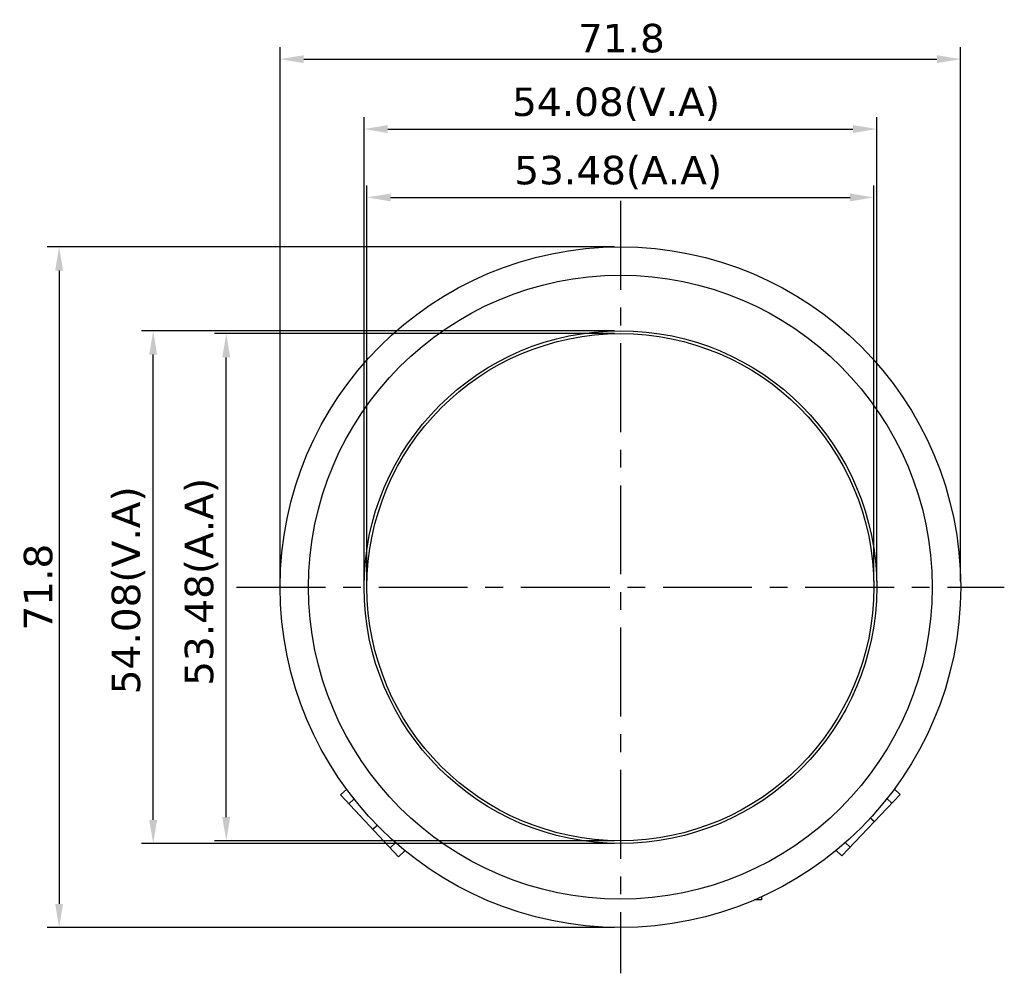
# Model space of a CAD drawing. Header units: millimetres. Extents: x 525 to 788, y 277 to 384.
# Tile 1 of 130: x 525 to 629, y 284 to 384. Entities that reach past the tile are written whole.
import ezdxf

# ---------------------------------------------------------------- set-up
doc = ezdxf.new("R2010")
doc.units = ezdxf.units.MM
doc.header["$LTSCALE"] = 5
doc.header["$PDMODE"] = 3
doc.header["$PDSIZE"] = 0.3125
doc.linetypes.add('CENTER', pattern=[0.6, 0.375, -0.075, 0.075, -0.075])
doc.layers.get('0').update_dxf_attribs({"linetype": 'CONTINUOUS'})
doc.layers.get('Defpoints').update_dxf_attribs({"linetype": 'CONTINUOUS'})
doc.layers.add('dim', color=6, linetype='CONTINUOUS', lineweight=9)
doc.styles.add('Verdana', font='verdana.ttf', dxfattribs={"height": 3})
doc.dimstyles.new('aaaaaaaa 3.0', dxfattribs={"dimtxt": 3, "dimasz": 2.5, "dimexe": 1.25, "dimexo": 0.625, "dimtad": 1, "dimzin": 9, "dimdsep": 46, "dimtxsty": 'Verdana', "dimcen": 0, "dimazin": 0, "dimtfac": 1, "dimtofl": 0, "dimtmove": 0, "dimatfit": 3, "dimfxl": 1, "dimlwd": 25, "dimlwe": 25, "dimarcsym": 0})

# ---------------------------------------------------------------- blocks, each defined once
blk = doc.blocks.new('*D38')
at = {"layer": 'Defpoints', "color": 0}
for p in [(624.1, 380.11), (552.3, 324.42), (624.1, 324.42)]:
    blk.add_point(p, dxfattribs=at)
at = {"layer": 'dim', "color": 0, "lineweight": 25}
for p, q in [((552.3, 325.05), (552.3, 381.36)), ((624.1, 325.05), (624.1, 381.36)), ((554.8, 380.11), (621.6, 380.11))]:
    blk.add_line(p, q, dxfattribs=at)
at = {"layer": 'dim', "color": 0}
for points in [[(554.8, 380.53), (554.8, 379.69), (552.3, 380.11)], [(621.6, 379.69), (621.6, 380.53), (624.1, 380.11)]]:
    blk.add_solid(points, dxfattribs=at)
at = {"layer": 'dim', "color": 0, "insert": (588.31, 382.3), "char_height": 3, "attachment_point": 5, "style": 'Verdana'}
blk.add_mtext('71.8', dxfattribs=at)
blk = doc.blocks.new('*D39')
at = {"layer": 'Defpoints', "color": 0}
for p in [(615.24, 372.74), (561.16, 324.42), (615.24, 324.42)]:
    blk.add_point(p, dxfattribs=at)
at = {"layer": 'dim', "color": 0, "lineweight": 25}
for p, q in [((561.16, 325.05), (561.16, 373.99)), ((615.24, 325.05), (615.24, 373.99)), ((563.66, 372.74), (612.74, 372.74))]:
    blk.add_line(p, q, dxfattribs=at)
at = {"layer": 'dim', "color": 0}
for points in [[(563.66, 373.16), (563.66, 372.32), (561.16, 372.74)], [(612.74, 372.32), (612.74, 373.16), (615.24, 372.74)]]:
    blk.add_solid(points, dxfattribs=at)
at = {"layer": 'dim', "color": 0, "insert": (587.74, 375.35), "char_height": 3, "attachment_point": 5, "style": 'Verdana'}
blk.add_mtext('54.08(V.A)', dxfattribs=at)
blk = doc.blocks.new('*D40')
at = {"layer": 'Defpoints', "color": 0}
for p in [(614.94, 365.53), (561.46, 324.42), (614.94, 324.42)]:
    blk.add_point(p, dxfattribs=at)
at = {"layer": 'dim', "color": 0, "lineweight": 25}
for p, q in [((561.46, 325.05), (561.46, 366.78)), ((614.94, 325.05), (614.94, 366.78)), ((563.96, 365.53), (612.44, 365.53))]:
    blk.add_line(p, q, dxfattribs=at)
at = {"layer": 'dim', "color": 0}
for points in [[(563.96, 365.94), (563.96, 365.11), (561.46, 365.53)], [(612.44, 365.11), (612.44, 365.94), (614.94, 365.53)]]:
    blk.add_solid(points, dxfattribs=at)
at = {"layer": 'dim', "color": 0, "insert": (587.97, 368.14), "char_height": 3, "attachment_point": 5, "style": 'Verdana'}
blk.add_mtext('53.48(A.A)', dxfattribs=at)
blk = doc.blocks.new('*D41')
at = {"layer": 'Defpoints', "color": 0}
for p in [(546.62, 351.16), (588.2, 351.16), (588.2, 297.68)]:
    blk.add_point(p, dxfattribs=at)
at = {"layer": 'dim', "color": 0, "lineweight": 25}
for p, q in [((587.58, 351.16), (545.37, 351.16)), ((546.62, 300.18), (546.62, 348.66)), ((587.58, 297.68), (545.37, 297.68))]:
    blk.add_line(p, q, dxfattribs=at)
at = {"layer": 'dim', "color": 0}
for points in [[(547.04, 348.66), (546.2, 348.66), (546.62, 351.16)], [(546.2, 300.18), (547.04, 300.18), (546.62, 297.68)]]:
    blk.add_solid(points, dxfattribs=at)
at = {"layer": 'dim', "color": 0, "insert": (544.01, 324.98), "char_height": 3, "attachment_point": 5, "rotation": 90, "style": 'Verdana'}
blk.add_mtext('53.48(A.A)', dxfattribs=at)
blk = doc.blocks.new('*D42')
at = {"layer": 'Defpoints', "color": 0}
for p in [(538.91, 351.46), (588.2, 351.46), (588.2, 297.38)]:
    blk.add_point(p, dxfattribs=at)
at = {"layer": 'dim', "color": 0, "lineweight": 25}
for p, q in [((587.58, 351.46), (537.66, 351.46)), ((538.91, 299.88), (538.91, 348.96)), ((587.58, 297.38), (537.66, 297.38))]:
    blk.add_line(p, q, dxfattribs=at)
at = {"layer": 'dim', "color": 0}
for points in [[(539.32, 348.96), (538.49, 348.96), (538.91, 351.46)], [(538.49, 299.88), (539.32, 299.88), (538.91, 297.38)]]:
    blk.add_solid(points, dxfattribs=at)
at = {"layer": 'dim', "color": 0, "insert": (536.3, 324.09), "char_height": 3, "attachment_point": 5, "rotation": 90, "style": 'Verdana'}
blk.add_mtext('54.08(V.A)', dxfattribs=at)
blk = doc.blocks.new('*D44')
at = {"layer": 'Defpoints', "color": 0}
for p in [(588.2, 360.32), (528.99, 288.52), (588.2, 288.52)]:
    blk.add_point(p, dxfattribs=at)
at = {"layer": 'dim', "color": 0, "lineweight": 25}
for p, q in [((587.58, 360.32), (527.74, 360.32)), ((528.99, 357.82), (528.99, 291.02)), ((587.58, 288.52), (527.74, 288.52))]:
    blk.add_line(p, q, dxfattribs=at)
at = {"layer": 'dim', "color": 0}
for points in [[(529.4, 357.82), (528.57, 357.82), (528.99, 360.32)], [(528.57, 291.02), (529.4, 291.02), (528.99, 288.52)]]:
    blk.add_solid(points, dxfattribs=at)
at = {"layer": 'dim', "color": 0, "insert": (526.79, 324.42), "char_height": 3, "attachment_point": 5, "rotation": 90, "style": 'Verdana'}
blk.add_mtext('71.8', dxfattribs=at)

msp = doc.modelspace()

# ---------------------------------------------------------------- linework, layer by layer
at = {"color": 1, "linetype": 'CENTER', "ltscale": 5}
for p, q in [((588.204, 365.151), (588.204, 283.695)), ((547.701, 324.423), (628.707, 324.423))]:
    msp.add_line(p, q, dxfattribs=at)
at = {"linetype": 'Continuous'}
for p, q in [((558.681, 302.517), (559.335, 303.126)), ((564.779, 295.979), (558.681, 302.517)), ((611.571, 296.073), (617.725, 302.558)), ((617.095, 303.156), (617.725, 302.558)), ((560.1, 302.089), (559.554, 301.581)), ((616.844, 301.63), (616.329, 302.118)), ((562.071, 298.882), (562.557, 299.335)), ((562.564, 299.328), (562.078, 298.875)), ((614.992, 299.678), (614.578, 300.071)), ((614.584, 300.079), (614.999, 299.686)), ((614.691, 299.964), (614.698, 299.971)), ((614.76, 299.913), (614.753, 299.906)), ((614.926, 299.754), (614.92, 299.747)), ((562.151, 298.943), (562.144, 298.95)), ((562.319, 299.1), (562.312, 299.107)), ((562.375, 299.165), (562.381, 299.158)), ((563.906, 296.915), (564.513, 297.481)), ((611.923, 297.504), (612.452, 297.002)), ((565.489, 296.641), (564.779, 295.979)), ((611.571, 296.073), (610.947, 296.665)), ((603.13, 291.433), (602.302, 291.433)), ((603.13, 291.433), (603.13, 291.795))]:
    msp.add_line(p, q, dxfattribs=at)
for radius in [35.9, 32.9, 27.04, 26.74]:
    msp.add_circle((588.204, 324.423), radius, dxfattribs=at)

# ---------------------------------------------------------------- dimensions: what is measured, and where the dimension line sits
at = {"layer": 'dim'}
dim = msp.add_linear_dim(base=(624.104, 380.11), p1=(552.304, 324.423), p2=(624.104, 324.423), dimstyle='aaaaaaaa 3.0', dxfattribs=at)
dim.commit()
dim.dimension.update_dxf_attribs({"geometry": '*D38', "text_midpoint": (588.309, 380.11), "dimtype": 160})
for base, p1, p2, text, picture, middle in [((615.244, 372.739), (561.164, 324.423), (615.244, 324.423), '<>(V.A)', '*D39', (587.737, 372.739)), ((614.944, 365.528), (561.464, 324.423), (614.944, 324.423), '<>(A.A)', '*D40', (587.975, 365.528))]:
    dim = msp.add_linear_dim(base=base, p1=p1, p2=p2, text=text, dimstyle='aaaaaaaa 3.0', dxfattribs=at)
    dim.commit()
    dim.dimension.update_dxf_attribs({"geometry": picture, "text_midpoint": middle, "dimtype": 160})
dim = msp.add_linear_dim(base=(528.987, 288.523), p1=(588.204, 360.323), p2=(588.204, 288.523), angle=90, dimstyle='aaaaaaaa 3.0', dxfattribs=at)
dim.commit()
dim.dimension.update_dxf_attribs({"geometry": '*D44', "text_midpoint": (526.794, 324.423)})
for base, p1, p2, text, picture, middle in [((538.907, 351.463), (588.204, 297.383), (588.204, 351.463), '<>(V.A)', '*D42', (538.907, 324.088)), ((546.621, 351.163), (588.204, 297.683), (588.204, 351.163), '<>(A.A)', '*D41', (546.621, 324.981))]:
    dim = msp.add_linear_dim(base=base, p1=p1, p2=p2, angle=90, text=text, dimstyle='aaaaaaaa 3.0', dxfattribs=at)
    dim.commit()
    dim.dimension.update_dxf_attribs({"geometry": picture, "text_midpoint": middle, "dimtype": 160})

doc.saveas('drawing.dxf')
